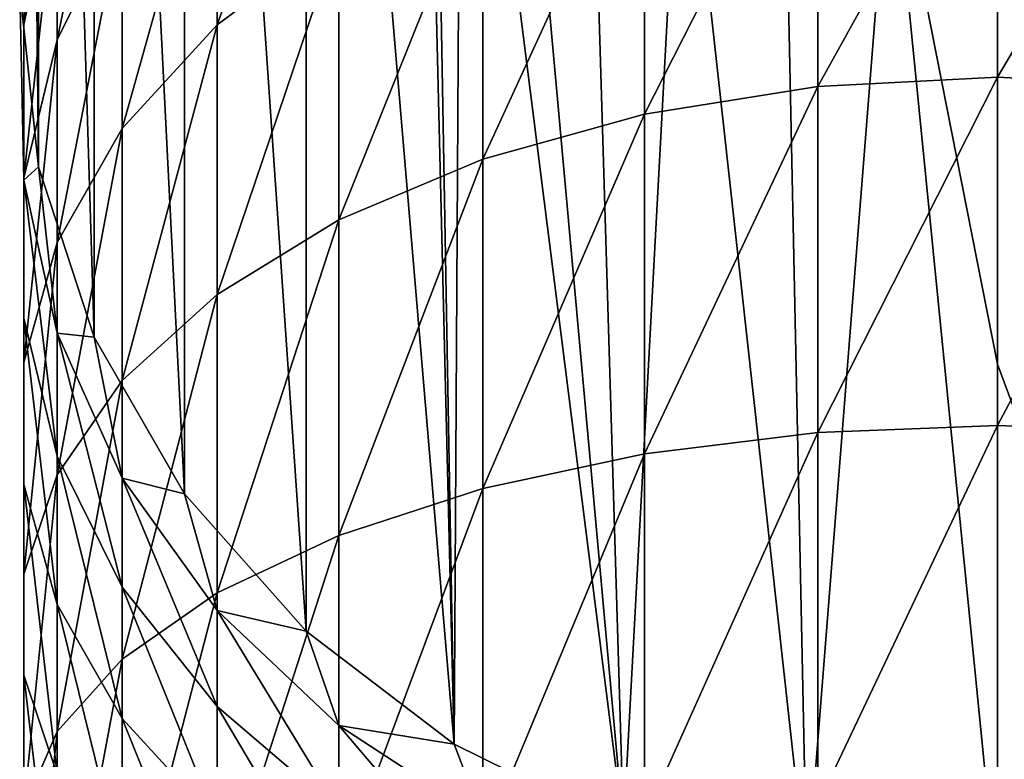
# Model space of a CAD drawing. Header units: millimetres. Extents: x -26 to 42, y -375 to 149.
# Tile 4 of 11: x -26 to 0, y 62 to 81. Entities that reach past the tile are written whole.
import ezdxf

# ---------------------------------------------------------------- set-up
doc = ezdxf.new("R2010")
doc.units = ezdxf.units.MM
doc.header["$LTSCALE"] = 13.670324
for name, color, linetype in [('11', 7, 'CONTINUOUS'), ('12', 7, 'CONTINUOUS'), ('8', 7, 'CONTINUOUS'), ('9', 7, 'CONTINUOUS')]:
    doc.layers.add(name, color=color, linetype=linetype)

msp = doc.modelspace()

# ---------------------------------------------------------------- linework, layer by layer
at = {"layer": '11', "linetype": 'CONTINUOUS'}
for points in [[(0, 85.856, 106.443), (4.975, 58.534, 37.512), (2.795, 86.098, 106.629), (0, 85.856, 106.443)], [(0, 71.968, 72.069), (4.975, 58.534, 37.512), (0, 85.856, 106.443), (0, 71.968, 72.069)], [(0, 58.08, 37.695), (4.975, 58.534, 37.512), (0, 71.968, 72.069), (0, 58.08, 37.695)]]:
    msp.add_3dface(points, dxfattribs=at)
at = {"layer": '12', "linetype": 'CONTINUOUS'}
for points in [[(-25.5, 81.723, 28.143), (-25.01, 77.111, 30.006), (-25.5, 124.354, 133.656), (-25.5, 81.723, 28.143)], [(-25.5, 124.354, 133.656), (-25.01, 77.111, 30.006), (-25.01, 119.741, 135.52), (-25.5, 124.354, 133.656)], [(-25.01, 77.111, 30.006), (-23.559, 72.675, 31.798), (-25.01, 119.741, 135.52), (-25.01, 77.111, 30.006)], [(-25.01, 119.741, 135.52), (-23.559, 72.675, 31.798), (-23.559, 115.306, 137.312), (-25.01, 119.741, 135.52)], [(-23.559, 72.675, 31.798), (-21.202, 68.588, 33.45), (-23.559, 115.306, 137.312), (-23.559, 72.675, 31.798)], [(-23.559, 115.306, 137.312), (-21.202, 68.588, 33.45), (-21.202, 111.218, 138.963), (-23.559, 115.306, 137.312)], [(-21.202, 68.588, 33.45), (-18.031, 65.005, 34.897), (-21.202, 111.218, 138.963), (-21.202, 68.588, 33.45)], [(-21.202, 111.218, 138.963), (-18.031, 65.005, 34.897), (-18.031, 107.635, 140.411), (-21.202, 111.218, 138.963)], [(-18.031, 65.005, 34.897), (-14.167, 62.065, 36.085), (-18.031, 107.635, 140.411), (-18.031, 65.005, 34.897)], [(-14.167, 62.065, 36.085), (-15, 96, 118.526), (-18.031, 107.635, 140.411), (-14.167, 62.065, 36.085)], [(-15, 96, 118.526), (-14.167, 62.065, 36.085), (-14.757, 94.828, 116.095), (-15, 96, 118.526)], [(-14.757, 94.828, 116.095), (-14.167, 62.065, 36.085), (-13.99, 93.326, 113.768), (-14.757, 94.828, 116.095)], [(-14.167, 62.065, 36.085), (-9.758, 59.88, 36.968), (-13.99, 93.326, 113.768), (-14.167, 62.065, 36.085)], [(-13.99, 93.326, 113.768), (-9.758, 59.88, 36.968), (-12.621, 91.535, 111.584), (-13.99, 93.326, 113.768)], [(-12.621, 91.535, 111.584), (-9.758, 59.88, 36.968), (-10.648, 89.673, 109.684), (-12.621, 91.535, 111.584)], [(-10.648, 89.673, 109.684), (-9.758, 59.88, 36.968), (-8.231, 88.046, 108.212), (-10.648, 89.673, 109.684)], [(-9.758, 59.88, 36.968), (-4.975, 58.534, 37.512), (-8.231, 88.046, 108.212), (-9.758, 59.88, 36.968)], [(-8.231, 88.046, 108.212), (-4.975, 58.534, 37.512), (-5.563, 86.829, 107.204), (-8.231, 88.046, 108.212)], [(-5.563, 86.829, 107.204), (-4.975, 58.534, 37.512), (-2.794, 86.098, 106.629), (-5.563, 86.829, 107.204)], [(-4.975, 58.534, 37.512), (0, 58.08, 37.695), (-2.794, 86.098, 106.629), (-4.975, 58.534, 37.512)], [(0, 58.08, 37.695), (0, 71.968, 72.069), (-2.794, 86.098, 106.629), (0, 58.08, 37.695)], [(0, 71.968, 72.069), (0, 85.856, 106.443), (-2.794, 86.098, 106.629), (0, 71.968, 72.069)]]:
    msp.add_3dface(points, dxfattribs=at)
at = {"layer": '8', "linetype": 'CONTINUOUS'}
for points in [[(4.686, 87.366, -6.63), (0, 79.449, -13.43), (0, 87.66, -6.95), (4.686, 87.366, -6.63)], [(4.686, 79.206, -13.07), (0, 79.449, -13.43), (4.686, 87.366, -6.63), (4.686, 79.206, -13.07)], [(4.686, 79.206, -13.07), (0, 70.37, -18.623), (0, 79.449, -13.43), (4.686, 79.206, -13.07)], [(4.686, 70.183, -18.231), (0, 70.37, -18.623), (4.686, 79.206, -13.07), (4.686, 70.183, -18.231)], [(4.686, 70.183, -18.231), (0, 60.622, -22.416), (0, 70.37, -18.623), (4.686, 70.183, -18.231)], [(4.686, 60.495, -22.001), (0, 60.622, -22.416), (4.686, 70.183, -18.231), (4.686, 60.495, -22.001)]]:
    msp.add_3dface(points, dxfattribs=at)
at = {"layer": '9', "linetype": 'CONTINUOUS'}
for points in [[(-17.179, 83.161, -2.046), (-20.349, 80.81, 0.517), (-17.179, 89.646, 4.858), (-17.179, 83.161, -2.046)], [(-17.179, 89.646, 4.858), (-20.349, 80.81, 0.517), (-20.349, 86.942, 7.045), (-17.179, 89.646, 4.858)], [(-22.827, 83.831, 9.56), (-24.527, 80.419, 12.319), (-22.827, 88.592, 16.435), (-22.827, 83.831, 9.56)], [(-22.827, 88.592, 16.435), (-24.527, 80.419, 12.319), (-24.527, 84.81, 18.659), (-22.827, 88.592, 16.435)], [(0, 87.66, -6.95), (0, 79.449, -13.43), (-4.686, 79.206, -13.07), (0, 87.66, -6.95)], [(0, 87.66, -6.95), (-4.686, 79.206, -13.07), (-4.686, 87.366, -6.63), (0, 87.66, -6.95)], [(-4.686, 79.206, -13.07), (-9.212, 78.486, -12.002), (-4.686, 87.366, -6.63), (-4.686, 79.206, -13.07)], [(-4.686, 87.366, -6.63), (-9.212, 78.486, -12.002), (-9.212, 86.496, -5.681), (-4.686, 87.366, -6.63)], [(-20.349, 80.81, 0.517), (-22.827, 78.105, 3.465), (-20.349, 86.942, 7.045), (-20.349, 80.81, 0.517)], [(-20.349, 86.942, 7.045), (-22.827, 78.105, 3.465), (-22.827, 83.831, 9.56), (-20.349, 86.942, 7.045)], [(-25.01, 86.336, 26.279), (-25.391, 80.822, 21.003), (-25.5, 81.723, 28.143), (-25.01, 86.336, 26.279)], [(-24.527, 84.81, 18.659), (-25.391, 80.822, 21.003), (-25.01, 86.336, 26.279), (-24.527, 84.81, 18.659)], [(-9.212, 78.486, -12.002), (-13.424, 77.312, -10.264), (-9.212, 86.496, -5.681), (-9.212, 78.486, -12.002)], [(-9.212, 86.496, -5.681), (-13.424, 77.312, -10.264), (-13.424, 85.078, -4.135), (-9.212, 86.496, -5.681)], [(-13.424, 77.312, -10.264), (-17.179, 75.725, -7.914), (-13.424, 85.078, -4.135), (-13.424, 77.312, -10.264)], [(-13.424, 85.078, -4.135), (-17.179, 75.725, -7.914), (-17.179, 83.161, -2.046), (-13.424, 85.078, -4.135)], [(-24.527, 80.419, 12.319), (-25.391, 76.822, 15.227), (-24.527, 84.81, 18.659), (-24.527, 80.419, 12.319)], [(-24.527, 84.81, 18.659), (-25.391, 76.822, 15.227), (-25.391, 80.822, 21.003), (-24.527, 84.81, 18.659)], [(-22.827, 78.105, 3.465), (-24.527, 75.139, 6.698), (-22.827, 83.831, 9.56), (-22.827, 78.105, 3.465)], [(-22.827, 83.831, 9.56), (-24.527, 75.139, 6.698), (-24.527, 80.419, 12.319), (-22.827, 83.831, 9.56)], [(-17.179, 75.725, -7.914), (-20.349, 73.779, -5.032), (-17.179, 83.161, -2.046), (-17.179, 75.725, -7.914)], [(-17.179, 83.161, -2.046), (-20.349, 73.779, -5.032), (-20.349, 80.81, 0.517), (-17.179, 83.161, -2.046)], [(-25.391, 80.822, 21.003), (-25.391, 76.765, 23.388), (-25.5, 81.723, 28.143), (-25.391, 80.822, 21.003)], [(-25.5, 81.723, 28.143), (-25.391, 76.765, 23.388), (-25.01, 77.111, 30.006), (-25.5, 81.723, 28.143)], [(-25.391, 76.822, 15.227), (-25.391, 73.163, 18.186), (-25.391, 80.822, 21.003), (-25.391, 76.822, 15.227)], [(-25.391, 80.822, 21.003), (-25.391, 73.163, 18.186), (-25.391, 76.765, 23.388), (-25.391, 80.822, 21.003)], [(-20.349, 73.779, -5.032), (-22.827, 71.54, -1.716), (-20.349, 80.81, 0.517), (-20.349, 73.779, -5.032)], [(-20.349, 80.81, 0.517), (-22.827, 71.54, -1.716), (-22.827, 78.105, 3.465), (-20.349, 80.81, 0.517)], [(-24.527, 75.139, 6.698), (-25.391, 72.012, 10.107), (-24.527, 80.419, 12.319), (-24.527, 75.139, 6.698)], [(-24.527, 80.419, 12.319), (-25.391, 72.012, 10.107), (-25.391, 76.822, 15.227), (-24.527, 80.419, 12.319)], [(0, 79.449, -13.43), (0, 70.37, -18.623), (-4.686, 70.183, -18.231), (0, 79.449, -13.43)], [(0, 79.449, -13.43), (-4.686, 70.183, -18.231), (-4.686, 79.206, -13.07), (0, 79.449, -13.43)], [(-4.686, 70.183, -18.231), (-9.212, 69.628, -17.069), (-4.686, 79.206, -13.07), (-4.686, 70.183, -18.231)], [(-4.686, 79.206, -13.07), (-9.212, 69.628, -17.069), (-9.212, 78.486, -12.002), (-4.686, 79.206, -13.07)], [(-9.212, 69.628, -17.069), (-13.424, 68.725, -15.176), (-9.212, 78.486, -12.002), (-9.212, 69.628, -17.069)], [(-9.212, 78.486, -12.002), (-13.424, 68.725, -15.176), (-13.424, 77.312, -10.264), (-9.212, 78.486, -12.002)], [(-22.827, 71.54, -1.716), (-24.527, 69.085, 1.921), (-22.827, 78.105, 3.465), (-22.827, 71.54, -1.716)], [(-22.827, 78.105, 3.465), (-24.527, 69.085, 1.921), (-24.527, 75.139, 6.698), (-22.827, 78.105, 3.465)], [(-13.424, 68.725, -15.176), (-17.179, 67.503, -12.617), (-13.424, 77.312, -10.264), (-13.424, 68.725, -15.176)], [(-13.424, 77.312, -10.264), (-17.179, 67.503, -12.617), (-17.179, 75.725, -7.914), (-13.424, 77.312, -10.264)], [(-25.391, 76.765, 23.388), (-24.527, 72.778, 25.732), (-25.01, 77.111, 30.006), (-25.391, 76.765, 23.388)], [(-25.01, 77.111, 30.006), (-24.527, 72.778, 25.732), (-23.559, 72.675, 31.798), (-25.01, 77.111, 30.006)], [(-25.391, 72.012, 10.107), (-25.391, 68.831, 13.574), (-25.391, 76.822, 15.227), (-25.391, 72.012, 10.107)], [(-25.391, 76.822, 15.227), (-25.391, 68.831, 13.574), (-25.391, 73.163, 18.186), (-25.391, 76.822, 15.227)], [(-25.391, 73.163, 18.186), (-24.527, 69.566, 21.094), (-25.391, 76.765, 23.388), (-25.391, 73.163, 18.186)], [(-25.391, 76.765, 23.388), (-24.527, 69.566, 21.094), (-24.527, 72.778, 25.732), (-25.391, 76.765, 23.388)], [(-17.179, 67.503, -12.617), (-20.349, 66.005, -9.479), (-17.179, 75.725, -7.914), (-17.179, 67.503, -12.617)], [(-17.179, 75.725, -7.914), (-20.349, 66.005, -9.479), (-20.349, 73.779, -5.032), (-17.179, 75.725, -7.914)], [(-24.527, 69.085, 1.921), (-25.391, 66.497, 5.755), (-24.527, 75.139, 6.698), (-24.527, 69.085, 1.921)], [(-24.527, 75.139, 6.698), (-25.391, 66.497, 5.755), (-25.391, 72.012, 10.107), (-24.527, 75.139, 6.698)], [(-20.349, 66.005, -9.479), (-22.827, 64.281, -5.868), (-20.349, 73.779, -5.032), (-20.349, 66.005, -9.479)], [(-20.349, 73.779, -5.032), (-22.827, 64.281, -5.868), (-22.827, 71.54, -1.716), (-20.349, 73.779, -5.032)], [(-25.391, 68.831, 13.574), (-24.527, 65.704, 16.983), (-25.391, 73.163, 18.186), (-25.391, 68.831, 13.574)], [(-25.391, 73.163, 18.186), (-24.527, 65.704, 16.983), (-24.527, 69.566, 21.094), (-25.391, 73.163, 18.186)], [(-24.527, 69.566, 21.094), (-22.827, 66.154, 23.853), (-24.527, 72.778, 25.732), (-24.527, 69.566, 21.094)], [(-24.527, 72.778, 25.732), (-22.827, 66.154, 23.853), (-22.827, 68.995, 27.955), (-24.527, 72.778, 25.732)], [(-24.527, 72.778, 25.732), (-22.827, 68.995, 27.955), (-23.559, 72.675, 31.798), (-24.527, 72.778, 25.732)], [(-23.559, 72.675, 31.798), (-22.827, 68.995, 27.955), (-21.202, 68.588, 33.45), (-23.559, 72.675, 31.798)], [(-25.391, 66.497, 5.755), (-25.391, 63.864, 9.655), (-25.391, 72.012, 10.107), (-25.391, 66.497, 5.755)], [(-25.391, 72.012, 10.107), (-25.391, 63.864, 9.655), (-25.391, 68.831, 13.574), (-25.391, 72.012, 10.107)], [(-22.827, 64.281, -5.868), (-24.527, 62.391, -1.908), (-22.827, 71.54, -1.716), (-22.827, 64.281, -5.868)], [(-22.827, 71.54, -1.716), (-24.527, 62.391, -1.908), (-24.527, 69.085, 1.921), (-22.827, 71.54, -1.716)], [(0, 70.37, -18.623), (0, 60.622, -22.416), (-4.686, 60.495, -22.001), (0, 70.37, -18.623)], [(0, 70.37, -18.623), (-4.686, 60.495, -22.001), (-4.686, 70.183, -18.231), (0, 70.37, -18.623)], [(-4.686, 60.495, -22.001), (-9.212, 60.119, -20.77), (-4.686, 70.183, -18.231), (-4.686, 60.495, -22.001)], [(-4.686, 70.183, -18.231), (-9.212, 60.119, -20.77), (-9.212, 69.628, -17.069), (-4.686, 70.183, -18.231)], [(-9.212, 60.119, -20.77), (-13.424, 59.505, -18.764), (-9.212, 69.628, -17.069), (-9.212, 60.119, -20.77)], [(-9.212, 69.628, -17.069), (-13.424, 59.505, -18.764), (-13.424, 68.725, -15.176), (-9.212, 69.628, -17.069)], [(-24.527, 65.704, 16.983), (-22.827, 62.737, 20.216), (-24.527, 69.566, 21.094), (-24.527, 65.704, 16.983)], [(-24.527, 69.566, 21.094), (-22.827, 62.737, 20.216), (-22.827, 66.154, 23.853), (-24.527, 69.566, 21.094)], [(-24.527, 62.391, -1.908), (-25.391, 60.399, 2.266), (-24.527, 69.085, 1.921), (-24.527, 62.391, -1.908)], [(-24.527, 69.085, 1.921), (-25.391, 60.399, 2.266), (-25.391, 66.497, 5.755), (-24.527, 69.085, 1.921)], [(-25.391, 63.864, 9.655), (-24.527, 61.275, 13.488), (-25.391, 68.831, 13.574), (-25.391, 63.864, 9.655)], [(-25.391, 68.831, 13.574), (-24.527, 61.275, 13.488), (-24.527, 65.704, 16.983), (-25.391, 68.831, 13.574)], [(-22.827, 66.154, 23.853), (-20.349, 63.043, 26.369), (-22.827, 68.995, 27.955), (-22.827, 66.154, 23.853)], [(-22.827, 68.995, 27.955), (-20.349, 63.043, 26.369), (-20.349, 65.546, 29.983), (-22.827, 68.995, 27.955)], [(-22.827, 68.995, 27.955), (-20.349, 65.546, 29.983), (-21.202, 68.588, 33.45), (-22.827, 68.995, 27.955)], [(-21.202, 68.588, 33.45), (-20.349, 65.546, 29.983), (-18.031, 65.005, 34.897), (-21.202, 68.588, 33.45)], [(-13.424, 59.505, -18.764), (-17.179, 58.675, -16.052), (-13.424, 68.725, -15.176), (-13.424, 59.505, -18.764)], [(-13.424, 68.725, -15.176), (-17.179, 58.675, -16.052), (-17.179, 67.503, -12.617), (-13.424, 68.725, -15.176)], [(-17.179, 58.675, -16.052), (-20.349, 57.658, -12.727), (-17.179, 67.503, -12.617), (-17.179, 58.675, -16.052)], [(-17.179, 67.503, -12.617), (-20.349, 57.658, -12.727), (-20.349, 66.005, -9.479), (-17.179, 67.503, -12.617)], [(-25.391, 60.399, 2.266), (-25.391, 58.371, 6.513), (-25.391, 66.497, 5.755), (-25.391, 60.399, 2.266)], [(-25.391, 66.497, 5.755), (-25.391, 58.371, 6.513), (-25.391, 63.864, 9.655), (-25.391, 66.497, 5.755)], [(-22.827, 62.737, 20.216), (-20.349, 60.033, 23.164), (-22.827, 66.154, 23.853), (-22.827, 62.737, 20.216)], [(-22.827, 66.154, 23.853), (-20.349, 60.033, 23.164), (-20.349, 63.043, 26.369), (-22.827, 66.154, 23.853)], [(-20.349, 57.658, -12.727), (-22.827, 56.488, -8.901), (-20.349, 66.005, -9.479), (-20.349, 57.658, -12.727)], [(-20.349, 66.005, -9.479), (-22.827, 56.488, -8.901), (-22.827, 64.281, -5.868), (-20.349, 66.005, -9.479)], [(-24.527, 61.275, 13.488), (-22.827, 58.82, 17.125), (-24.527, 65.704, 16.983), (-24.527, 61.275, 13.488)], [(-24.527, 65.704, 16.983), (-22.827, 58.82, 17.125), (-22.827, 62.737, 20.216), (-24.527, 65.704, 16.983)], [(-20.349, 63.043, 26.369), (-17.179, 60.339, 28.555), (-20.349, 65.546, 29.983), (-20.349, 63.043, 26.369)], [(-20.349, 65.546, 29.983), (-17.179, 60.339, 28.555), (-17.179, 62.548, 31.745), (-20.349, 65.546, 29.983)], [(-20.349, 65.546, 29.983), (-17.179, 62.548, 31.745), (-18.031, 65.005, 34.897), (-20.349, 65.546, 29.983)], [(-18.031, 65.005, 34.897), (-17.179, 62.548, 31.745), (-14.167, 62.065, 36.085), (-18.031, 65.005, 34.897)], [(-22.827, 56.488, -8.901), (-24.527, 55.204, -4.705), (-22.827, 64.281, -5.868), (-22.827, 56.488, -8.901)], [(-22.827, 64.281, -5.868), (-24.527, 55.204, -4.705), (-24.527, 62.391, -1.908), (-22.827, 64.281, -5.868)], [(-25.391, 58.371, 6.513), (-24.527, 56.379, 10.687), (-25.391, 63.864, 9.655), (-25.391, 58.371, 6.513)], [(-25.391, 63.864, 9.655), (-24.527, 56.379, 10.687), (-24.527, 61.275, 13.488), (-25.391, 63.864, 9.655)], [(-20.349, 60.033, 23.164), (-17.179, 57.682, 25.727), (-20.349, 63.043, 26.369), (-20.349, 60.033, 23.164)], [(-20.349, 63.043, 26.369), (-17.179, 57.682, 25.727), (-17.179, 60.339, 28.555), (-20.349, 63.043, 26.369)], [(-22.827, 58.82, 17.125), (-20.349, 56.581, 20.441), (-22.827, 62.737, 20.216), (-22.827, 58.82, 17.125)], [(-22.827, 62.737, 20.216), (-20.349, 56.581, 20.441), (-20.349, 60.033, 23.164), (-22.827, 62.737, 20.216)], [(-24.527, 55.204, -4.705), (-25.391, 53.851, -0.282), (-24.527, 62.391, -1.908), (-24.527, 55.204, -4.705)], [(-24.527, 62.391, -1.908), (-25.391, 53.851, -0.282), (-25.391, 60.399, 2.266), (-24.527, 62.391, -1.908)], [(-17.179, 60.339, 28.555), (-13.424, 58.134, 30.338), (-17.179, 62.548, 31.745), (-17.179, 60.339, 28.555)], [(-17.179, 62.548, 31.745), (-13.424, 58.134, 30.338), (-13.424, 60.103, 33.182), (-17.179, 62.548, 31.745)], [(-17.179, 62.548, 31.745), (-13.424, 60.103, 33.182), (-14.167, 62.065, 36.085), (-17.179, 62.548, 31.745)], [(-14.167, 62.065, 36.085), (-13.424, 60.103, 33.182), (-9.758, 59.88, 36.968), (-14.167, 62.065, 36.085)]]:
    msp.add_3dface(points, dxfattribs=at)

doc.saveas('drawing.dxf')
